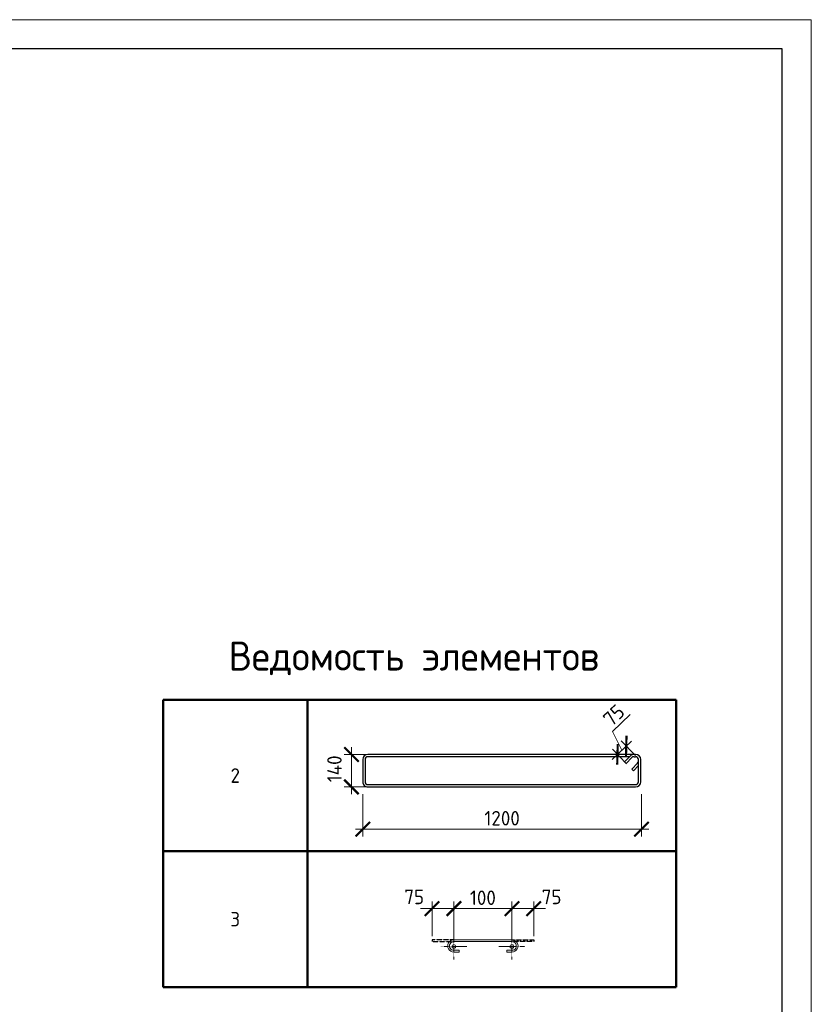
# Model space of a CAD drawing. Header units: millimetres. Extents: x 369815 to 1481759, y -423071 to -27917.
# Tile 188 of 256: x 571271 to 584900, y -318123 to -301178. Entities that reach past the tile are written whole.
import ezdxf

# ---------------------------------------------------------------- set-up
doc = ezdxf.new("R2010")
doc.units = ezdxf.units.MM
doc.linetypes.add('CENTER2', pattern=[28.575, 19.05, -3.175, 3.175, -3.175])
doc.linetypes.add('GOST2.303 4', pattern=[7, 5, -2, 0])
for name, color, linetype, lineweight in [('Арм_шпильки', 143, 'Continuous', 18), ('Выноски', 20, 'Continuous', 20), ('Осевая', 10, 'CENTER2', 20), ('подоснова', 151, 'Continuous', 5), ('поз.', 2, 'Continuous', 25), ('РАЗМЕРЫ', 1, 'Continuous', 9), ('ТОНКИЕ', 7, 'Continuous', 9)]:
    doc.layers.add(name, color=color, linetype=linetype, lineweight=lineweight)
doc.layers.add('ТОЛСТЫЕ_ОСНОВНЫЕ', color=6, linetype='Continuous')
doc.styles.add('GOST 2.304', font='CS_Gost2304.shx')
doc.styles.add('GOST-2.304_Type-B', font='GOST_Common.ttf')
doc.dimstyles.new('мой', dxfattribs={"dimscale": 100, "dimtxt": 2.5, "dimasz": 2.5, "dimexe": 1.25, "dimexo": 0.625, "dimtad": 1, "dimdec": 0, "dimtxsty": 'GOST-2.304_Type-B', "dimblk": 'ARCHTICK', "dimcen": 2.5, "dimdle": 2, "dimaunit": 1, "dimadec": 1, "dimazin": 2, "dimtfac": 1, "dimtdec": 0, "dimtmove": 1, "dimatfit": 3, "dimfxl": 1, "dimtfill": 1, "dimlwd": -1, "dimlwe": -1, "dimarcsym": 0})
doc.dimstyles.new('мой 25', dxfattribs={"dimscale": 100, "dimtxt": 2.5, "dimasz": 2.5, "dimexe": 1.25, "dimexo": 0.625, "dimtad": 1, "dimdec": 0, "dimlfac": 0.5, "dimtxsty": 'GOST-2.304_Type-B', "dimblk": 'ARCHTICK', "dimcen": 2.5, "dimdle": 1.25, "dimaunit": 1, "dimadec": 1, "dimazin": 2, "dimtfac": 1, "dimtdec": 0, "dimtmove": 1, "dimatfit": 3, "dimfxl": 6, "dimfxlon": 1, "dimtfill": 1, "dimlwd": -1, "dimlwe": -1, "dimarcsym": 0})

# ---------------------------------------------------------------- blocks, each defined once
blk = doc.blocks.new('*T1531')
at = {"layer": 'Выноски', "color": 0, "linetype": 'ByBlock', "lineweight": 50, "transparency": 16777216}
for p, q in [((0, 0), (8834, 0)), ((0, 0), (0, -4943)), ((2484, 0), (2484, -4943)), ((8834, 0), (8834, -4943)), ((0, -2606), (8834, -2606)), ((0, -4943), (8834, -4943))]:
    blk.add_line(p, q, dxfattribs=at)
at = {"layer": 'Выноски', "color": 0, "transparency": 16777216, "char_height": 250, "width": 2183.67, "attachment_point": 5, "style": 'GOST-2.304_Type-B'}
for s, insert in [('2', (1242, -1303)), ('3', (1242, -3774))]:
    blk.add_mtext(s, dxfattribs=dict(at, insert=insert))
blk = doc.blocks.new('*U121')
for p, q in [((-8, 0), (-7, 7.2)), ((-7, -7.2), (-8, 0)), ((-7, 7.2), (-4.2, 14)), ((-4.2, 14), (0.2, 19.8)), ((0.2, 19.8), (6, 24.2)), ((6, 24.2), (12.8, 27)), ((12.8, 27), (20, 28)), ((44, 28), (20, 28)), ((20, 20), (44, 20)), ((44, 20), (44, 28)), ((262.7, 28), (286.7, 28)), ((262.7, 20), (262.7, 28)), ((286.7, 20), (262.7, 20)), ((293.9, 27), (286.7, 28)), ((300.7, 24.2), (293.9, 27)), ((306.5, 19.8), (300.7, 24.2)), ((310.9, 14), (306.5, 19.8)), ((313.7, 7.2), (310.9, 14)), ((314.7, 0), (313.7, 7.2)), ((-4.2, -14), (-7, -7.2)), ((0.2, -19.8), (-4.2, -14)), ((6, -24.2), (0.2, -19.8)), ((12.8, -27), (6, -24.2)), ((20, -28), (12.8, -27)), ((20, -28), (286.7, -28)), ((286.7, -28), (293.9, -27)), ((293.9, -27), (300.7, -24.2)), ((300.7, -24.2), (306.5, -19.8)), ((306.5, -19.8), (310.9, -14)), ((310.9, -14), (313.7, -7.2)), ((313.7, -7.2), (314.7, 0))]:
    blk.add_line(p, q)
at = {"color": 0, "linetype": 'ByBlock', "lineweight": -2}
for p, q in [((0, 0), (0.7, 5.2)), ((0.7, 5.2), (2.7, 10)), ((2.7, 10), (5.9, 14.1)), ((5.9, 14.1), (10, 17.3)), ((10, 17.3), (14.8, 19.3)), ((14.8, 19.3), (20, 20)), ((291.8, 19.3), (286.7, 20)), ((296.7, 17.3), (291.8, 19.3)), ((300.8, 14.1), (296.7, 17.3)), ((304, 10), (300.8, 14.1)), ((306, 5.2), (304, 10)), ((306.7, 0), (306, 5.2)), ((0.7, -5.2), (0, 0)), ((2.7, -10), (0.7, -5.2)), ((5.9, -14.1), (2.7, -10)), ((10, -17.3), (5.9, -14.1)), ((14.8, -19.3), (10, -17.3)), ((20, -20), (14.8, -19.3)), ((20, -20), (286.7, -20)), ((286.7, -20), (291.8, -19.3)), ((291.8, -19.3), (296.7, -17.3)), ((296.7, -17.3), (300.8, -14.1)), ((300.8, -14.1), (304, -10)), ((304, -10), (306, -5.2)), ((306, -5.2), (306.7, 0))]:
    blk.add_line(p, q, dxfattribs=at)
at = {"style": 'GOST 2.304', "oblique": 15, "flags": 9}
for tag, p in [('ДИАМЕТР', (117.8, -62.2)), ('ДЛИНА', (118.1, -72.5)), ('ПОЗИЦИЯ', (118, -56.6)), ('КЛАСС', (118, -67.8)), ('МАССА', (118.7, -78.2))]:
    blk.add_attdef(tag, p, '', height=2.5, dxfattribs=at)
blk = doc.blocks.new('_ArchTick')
at = {"color": 0, "linetype": 'ByBlock', "const_width": 0.15}
blk.add_lwpolyline([(-0.5, -0.5), (0.5, 0.5)], dxfattribs=at)
blk = doc.blocks.new('*D1532')
at = {"layer": 'DEFPOINTS', "color": 0, "transparency": 16777216}
for p in [(579746, -316477), (578746, -317014), (579746, -317014)]:
    blk.add_point(p, dxfattribs=at)
at = {"layer": 'РАЗМЕРЫ', "color": 0, "linetype": 'Continuous', "transparency": 16777216}
for p, q in [((578746, -316952), (578746, -316352)), ((579746, -316951), (579746, -316352)), ((578546, -316477), (579946, -316477))]:
    blk.add_line(p, q, dxfattribs=at)
at = {"layer": 'РАЗМЕРЫ', "color": 0, "transparency": 16777216, "xscale": 250, "yscale": 250, "zscale": 250, "rotation": 180}
blk.add_blockref('_ArchTick', (578746, -316477), dxfattribs=at)
at = {"layer": 'РАЗМЕРЫ', "color": 0, "transparency": 16777216, "xscale": 250, "yscale": 250, "zscale": 250}
blk.add_blockref('_ArchTick', (579746, -316477), dxfattribs=at)
at = {"layer": 'РАЗМЕРЫ', "color": 0, "transparency": 16777216, "insert": (579246, -316289), "char_height": 250, "attachment_point": 5, "style": 'GOST-2.304_Type-B', "bg_fill": 3, "box_fill_scale": 1.1, "bg_fill_color": 256, "bg_fill_true_color": 13158600, "bg_fill_transparency": 0}
blk.add_mtext('100', dxfattribs=at)
blk = doc.blocks.new('*D1575')
at = {"layer": 'DEFPOINTS', "color": 0, "transparency": 16777216}
for p in [(578370, -316477), (578370, -317014), (578746, -317014)]:
    blk.add_point(p, dxfattribs=at)
at = {"layer": 'РАЗМЕРЫ', "color": 0, "linetype": 'Continuous', "transparency": 16777216}
for p, q in [((578370, -316951), (578370, -316352)), ((578746, -316952), (578746, -316352)), ((578946, -316477), (578170, -316477))]:
    blk.add_line(p, q, dxfattribs=at)
at = {"layer": 'РАЗМЕРЫ', "color": 0, "transparency": 16777216, "xscale": 250, "yscale": 250, "zscale": 250}
blk.add_blockref('_ArchTick', (578746, -316477), dxfattribs=at)
at = {"layer": 'РАЗМЕРЫ', "color": 0, "transparency": 16777216, "insert": (578063, -316275), "char_height": 250, "attachment_point": 5, "style": 'GOST-2.304_Type-B', "bg_fill": 3, "box_fill_scale": 1.1, "bg_fill_color": 256, "bg_fill_true_color": 13158600, "bg_fill_transparency": 0}
blk.add_mtext('75', dxfattribs=at)
at = {"layer": 'РАЗМЕРЫ', "color": 0, "transparency": 16777216, "xscale": 250, "yscale": 250, "zscale": 250, "rotation": 180}
blk.add_blockref('_ArchTick', (578370, -316477), dxfattribs=at)
blk = doc.blocks.new('*D1576')
at = {"layer": 'DEFPOINTS', "color": 0, "transparency": 16777216}
for p in [(580122, -316477), (579746, -317014), (580122, -317014)]:
    blk.add_point(p, dxfattribs=at)
at = {"layer": 'РАЗМЕРЫ', "color": 0, "linetype": 'Continuous', "transparency": 16777216}
for p, q in [((579746, -316952), (579746, -316352)), ((580122, -316951), (580122, -316352)), ((579546, -316477), (580322, -316477))]:
    blk.add_line(p, q, dxfattribs=at)
at = {"layer": 'РАЗМЕРЫ', "color": 0, "transparency": 16777216, "xscale": 250, "yscale": 250, "zscale": 250, "rotation": 180}
blk.add_blockref('_ArchTick', (579746, -316477), dxfattribs=at)
at = {"layer": 'РАЗМЕРЫ', "color": 0, "transparency": 16777216, "insert": (580429, -316275), "char_height": 250, "attachment_point": 5, "style": 'GOST-2.304_Type-B', "bg_fill": 3, "box_fill_scale": 1.1, "bg_fill_color": 256, "bg_fill_true_color": 13158600, "bg_fill_transparency": 0}
blk.add_mtext('75', dxfattribs=at)
at = {"layer": 'РАЗМЕРЫ', "color": 0, "transparency": 16777216, "xscale": 250, "yscale": 250, "zscale": 250}
blk.add_blockref('_ArchTick', (580122, -316477), dxfattribs=at)
blk = doc.blocks.new('*U122')
at = {"color": 0, "linetype": 'ByBlock', "lineweight": -2}
for p, q in [((108.8, 1198.9), (12.5, 1198.9)), ((-10, 1176.4), (-10, 12.5)), ((-10, 1169.4), (-10, 1176.4)), ((0, 1169.4), (0, 1176.4)), ((3.7, 1160.6), (29.1, 1135.1)), ((108.8, 1188.9), (12.5, 1188.9)), ((53.8, 1159.8), (28.3, 1185.2)), ((38.8, 1188.9), (60.9, 1166.9)), ((60.9, 1166.9), (53.8, 1159.8)), ((121.3, 12.5), (121.3, 1176.4)), ((131.3, 12.5), (131.3, 1176.4)), ((22, 1128), (-3.4, 1153.5)), ((0, 1150.1), (0, 12.5)), ((29.1, 1135.1), (22, 1128)), ((12.5, 0), (108.8, 0)), ((12.5, -10), (108.8, -10))]:
    blk.add_line(p, q, dxfattribs=at)
for centre, radius, start, end in [((12.5, 1176.4), 22.5, 90, 180), ((108.8, 1176.4), 22.5, 0, 90), ((12.5, 1169.4), 22.5, 180, 225), ((12.5, 1176.4), 12.5, 90, 180), ((12.5, 1169.4), 12.5, 180, 225), ((19.5, 1176.4), 12.5, 45, 90), ((108.8, 1176.4), 12.5, 0, 90), ((12.5, 12.5), 22.5, 180, 270), ((12.5, 12.5), 12.5, 180, 270), ((108.8, 12.5), 12.5, 270, 0), ((108.8, 12.5), 22.5, 270, 0)]:
    blk.add_arc(centre, radius, start, end, dxfattribs=at)
at = {"style": 'GOST 2.304', "oblique": 15, "flags": 9}
for tag, p in [('ДИАМЕТР', (-52.8, -63)), ('КЛАСС', (-53, -68.7)), ('ДЛИНА', (-52.5, -73.8)), ('ПОЗИЦИЯ', (-52.3, -58)), ('МАССА', (-52.3, -78.3))]:
    blk.add_attdef(tag, p, '', height=2.5, dxfattribs=at)
blk = doc.blocks.new('*D1515')
at = {"layer": 'DEFPOINTS', "color": 0, "transparency": 16777216}
for p in [(577177, -314154), (581976, -314292), (577177, -315109)]:
    blk.add_point(p, dxfattribs=at)
at = {"layer": 'РАЗМЕРЫ', "color": 0, "linetype": 'Continuous', "transparency": 16777216}
for p, q in [((577177, -314509), (577177, -315234)), ((581976, -314509), (581976, -315234)), ((582101, -315109), (577052, -315109))]:
    blk.add_line(p, q, dxfattribs=at)
at = {"layer": 'РАЗМЕРЫ', "color": 0, "transparency": 16777216, "xscale": 250, "yscale": 250, "zscale": 250, "rotation": 180}
blk.add_blockref('_ArchTick', (577177, -315109), dxfattribs=at)
at = {"layer": 'РАЗМЕРЫ', "color": 0, "transparency": 16777216, "xscale": 250, "yscale": 250, "zscale": 250}
blk.add_blockref('_ArchTick', (581976, -315109), dxfattribs=at)
at = {"layer": 'РАЗМЕРЫ', "color": 0, "transparency": 16777216, "insert": (579577, -314921), "char_height": 250, "attachment_point": 5, "style": 'GOST-2.304_Type-B', "bg_fill": 3, "box_fill_scale": 1.1, "bg_fill_color": 256, "bg_fill_true_color": 13158600, "bg_fill_transparency": 0}
blk.add_mtext('1200', dxfattribs=at)
blk = doc.blocks.new('*D1577')
at = {"layer": 'DEFPOINTS', "color": 0, "transparency": 16777216}
for p in [(576983, -313823), (578492, -313823), (578147, -314382)]:
    blk.add_point(p, dxfattribs=at)
at = {"layer": 'РАЗМЕРЫ', "color": 0, "linetype": 'Continuous', "transparency": 16777216}
for p, q in [((577583, -313823), (576858, -313823)), ((576983, -314507), (576983, -313698)), ((577583, -314382), (576858, -314382))]:
    blk.add_line(p, q, dxfattribs=at)
at = {"layer": 'РАЗМЕРЫ', "color": 0, "transparency": 16777216, "insert": (576690, -314071), "char_height": 250, "attachment_point": 5, "rotation": 90, "style": 'GOST-2.304_Type-B', "bg_fill": 3, "box_fill_scale": 1.1, "bg_fill_color": 256, "bg_fill_true_color": 13158600, "bg_fill_transparency": 0}
blk.add_mtext('140', dxfattribs=at)
at = {"layer": 'РАЗМЕРЫ', "color": 0, "transparency": 16777216, "xscale": 250, "yscale": 250, "zscale": 250}
for p, rotation in [((576983, -313823), 90), ((576983, -314382), 270)]:
    blk.add_blockref('_ArchTick', p, dxfattribs=dict(at, rotation=rotation))
blk = doc.blocks.new('*U78')
at = {"layer": 'ТОЛСТЫЕ_ОСНОВНЫЕ', "color": 6}
blk.add_lwpolyline([(20, 5), (415, 5), (415, 292), (20, 292)], close=True, dxfattribs=at)
at = {"layer": 'ТОНКИЕ'}
blk.add_lwpolyline([(0, 0), (420, 0), (420, 297), (0, 297)], close=True, dxfattribs=at)
blk = doc.blocks.new('*D2343')
at = {"layer": 'DEFPOINTS', "color": 0, "transparency": 16777216}
for p in [(581714, -313678), (581914, -313888), (581763, -314032)]:
    blk.add_point(p, dxfattribs=at)
at = {"layer": 'РАЗМЕРЫ', "color": 0, "linetype": 'Continuous', "transparency": 16777216}
for p, q in [((581476, -313430), (581784, -313138)), ((581638, -313750), (581476, -313430)), ((581472, -313908), (581805, -313592)), ((581871, -313843), (581628, -313587)), ((581720, -313987), (581477, -313731))]:
    blk.add_line(p, q, dxfattribs=at)
at = {"layer": 'РАЗМЕРЫ', "color": 0, "transparency": 16777216, "xscale": 250, "yscale": 250, "zscale": 250}
for p, rotation in [((581714, -313678), 43.53873592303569), ((581563, -313822), 223.5387359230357)]:
    blk.add_blockref('_ArchTick', p, dxfattribs=dict(at, rotation=rotation))
at = {"layer": 'РАЗМЕРЫ', "color": 0, "transparency": 16777216, "insert": (581501, -313148), "char_height": 250, "attachment_point": 5, "rotation": 43.5387, "style": 'GOST-2.304_Type-B', "bg_fill": 3, "box_fill_scale": 1.1, "bg_fill_color": 256, "bg_fill_true_color": 13158600, "bg_fill_transparency": 0}
blk.add_mtext('75', dxfattribs=at)

msp = doc.modelspace()

# ---------------------------------------------------------------- linework, layer by layer
at = {"layer": 'Осевая', "ltscale": 0.1}
for p, q in [((578970.2, -317130.1, 3100), (578521.9, -317130.1, 3100)), ((579970.1, -317130.1, 3100), (579521.8, -317130.1, 3100))]:
    msp.add_line(p, q, dxfattribs=at)

# ---------------------------------------------------------------- block references
msp.add_blockref('*T1531', (573740, -312883.5, 3100))
at = {"lineweight": 30, "xscale": 3.959999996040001, "yscale": 3.959999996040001, "zscale": 3.959999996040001, "rotation": 269.9999999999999}
msp.add_blockref('*U122', (577216.9, -313862.3, 3100), dxfattribs=at)
at = {"layer": 'Арм_шпильки', "color": 3, "xscale": 3.75, "yscale": 3.75, "zscale": 3.75, "rotation": 180}
msp.add_blockref('*U121', (579821, -317118.5, 3100), dxfattribs=at)

# ---------------------------------------------------------------- texts
at = {"layer": 'РАЗМЕРЫ', "insert": (578057.6, -312169.7, 3100), "char_height": 500, "attachment_point": 5, "style": 'GOST-2.304_Type-B'}
msp.add_mtext_dynamic_manual_height_columns('{\\C0;Ведомость элементов}', width=15225.227, gutter_width=15, heights=[0], dxfattribs=at)

# ---------------------------------------------------------------- next in the draw order: dimensions: what is measured, and where the dimension line sits
at = {"layer": 'РАЗМЕРЫ', "color": 146, "true_color": 0x006272}
dim = msp.add_linear_dim(base=(577177.3, -315108.8, 3100), p1=(581976.5, -314292.5, 3100), p2=(577177.3, -314154.5, 3100), dimstyle='мой 25', override={"dimlfac": 0.25}, dxfattribs=at)
dim.commit()
dim.dimension.update_dxf_attribs({"geometry": '*D1515', "text_midpoint": (579576.9, -314921.3, 3100)})
dim = msp.add_linear_dim(base=(579746, -316477, 3100), p1=(578746, -317014.3, 3100), p2=(579746, -317013.5, 3100), text='100', dimstyle='мой', dxfattribs=at)
dim.commit()
dim.dimension.update_dxf_attribs({"geometry": '*D1532', "text_midpoint": (579246, -316289.5, 3100)})

# ---------------------------------------------------------------- next in the draw order: linework, layer by layer
at = {"layer": 'поз.', "linetype": 'GOST2.303 4', "ltscale": 0.4, "elevation": 3100}
for points in [[(578746, -317013.5), (578370, -317013.5), (578370, -317043.5), (578744.7, -317043.7)], [(579746, -317013.5), (580122, -317013.5), (580122, -317043.5), (579747.3, -317043.7)]]:
    msp.add_lwpolyline(points, dxfattribs=at)

# ---------------------------------------------------------------- next in the draw order: dimensions: what is measured, and where the dimension line sits
at = {"layer": 'РАЗМЕРЫ', "color": 146}
dim = msp.add_linear_dim(base=(576982.7, -313822.7, 3100), p1=(578146.6, -314382.1, 3100), p2=(578492.3, -313822.7, 3100), angle=90, dimstyle='мой 25', override={"dimlfac": 0.25}, dxfattribs=at)
dim.commit()
dim.dimension.update_dxf_attribs({"geometry": '*D1577', "text_midpoint": (576877.5, -314070.8, 3100), "dimtype": 160})

# ---------------------------------------------------------------- next in the draw order: dimensions: what is measured, and where the dimension line sits
dim = msp.add_linear_dim(base=(578370, -316477, 3100), p1=(578746, -317014.3, 3100), p2=(578370, -317013.5, 3100), text='75', dimstyle='мой', dxfattribs=at)
dim.commit()
dim.dimension.update_dxf_attribs({"geometry": '*D1575', "text_midpoint": (578063.2, -316462.7, 3100), "dimtype": 160})
dim = msp.add_linear_dim(base=(580122, -316477, 3100), p1=(579746, -317014.3, 3100), p2=(580122, -317013.5, 3100), angle=180, text='75', dimstyle='мой', dxfattribs=at)
dim.commit()
dim.dimension.update_dxf_attribs({"geometry": '*D1576', "text_midpoint": (580428.8, -316462.7, 3100), "dimtype": 160})

# ---------------------------------------------------------------- next in the draw order: linework, layer by layer
at = {"layer": 'Осевая', "ltscale": 0.1}
for p, q in [((578746, -316906, 3100), (578746, -317354.3, 3100)), ((579746, -316906, 3100), (579746, -317354.3, 3100))]:
    msp.add_line(p, q, dxfattribs=at)
at = {"layer": 'подоснова'}
for centre in [(578746, -317130.1, 3100), (579746, -317130.1, 3100)]:
    msp.add_circle(centre, 32, dxfattribs=at)

# ---------------------------------------------------------------- next in the draw order: block references
at = {"xscale": 100, "yscale": 100, "zscale": 100}
msp.add_blockref('*U78', (542900.4, -330877.6, 3100), dxfattribs=at)

# ---------------------------------------------------------------- next in the draw order: dimensions: what is measured, and where the dimension line sits
at = {"layer": 'РАЗМЕРЫ', "color": 146, "true_color": 0x006272}
dim = msp.add_aligned_dim(p1=(581762.6, -314032.4), p2=(581914.2, -313888.3), distance=290.3, text='75', dimstyle='мой 25', override={"dimlfac": 0.25}, dxfattribs=at)
dim.commit()
dim.dimension.update_dxf_attribs({"geometry": '*D2343', "text_midpoint": (581392.6, -313250.7)})

doc.saveas('drawing.dxf')
